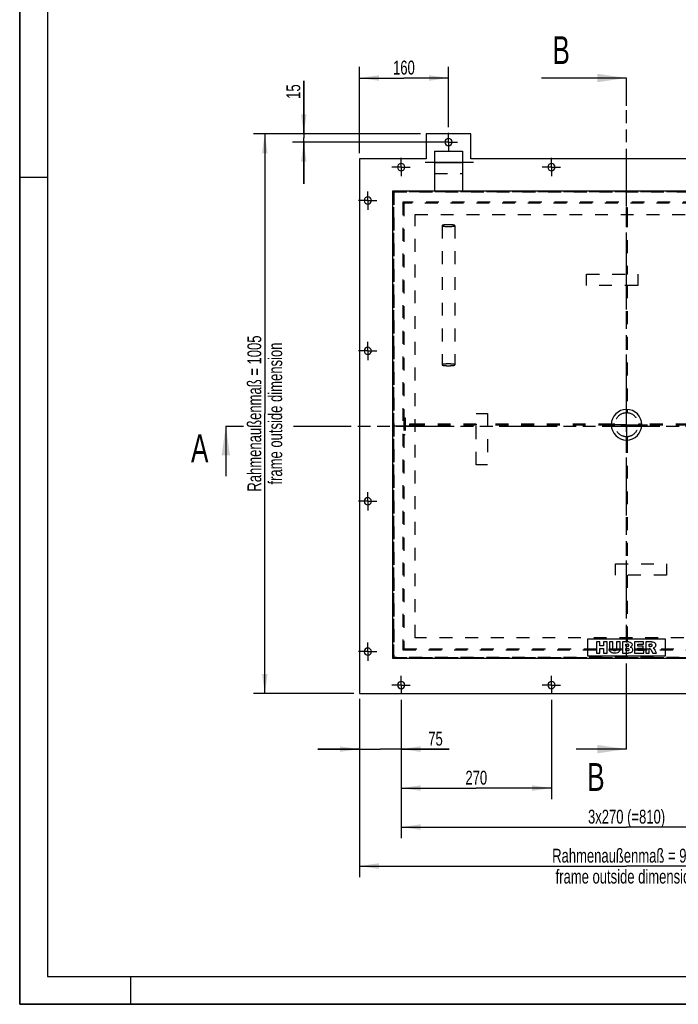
# Model space of a CAD drawing. Header units: millimetres. Extents: x 0 to 4200, y 0 to 2970.
# Tile 1 of 5: x 0 to 1183, y 0 to 1768. Entities that reach past the tile are written whole.
import ezdxf

# ---------------------------------------------------------------- set-up
doc = ezdxf.new("R2010")
doc.units = ezdxf.units.MM
doc.header["$LTSCALE"] = 231
for name, pattern in [('CENTER', [0.6, 0.375, -0.075, 0.075, -0.075]), ('HIDDEN', [0.2, 0.1, -0.1]), ('PHANTOM', [0.8, 0.45, -0.05, 0.1, -0.05, 0.1, -0.05])]:
    doc.linetypes.add(name, pattern=pattern)
doc.layers.get('0').update_dxf_attribs({"linetype": 'CONTINUOUS'})
for name, color, linetype in [('050_DIMENSIONING', 7, 'CONTINUOUS'), ('_ACHSEN', 7, 'CONTINUOUS'), ('_KURVEN', 7, 'CONTINUOUS'), ('DEFAULT_1', 7, 'CENTER'), ('DEFAULT_2', 8, 'HIDDEN'), ('HATCHING_BL0', 7, 'CONTINUOUS'), ('HATCHING_BL1', 7, 'CONTINUOUS')]:
    doc.layers.add(name, color=color, linetype=linetype)
doc.styles.get("Standard").update_dxf_attribs({"font": 'txt', "width": 0.7})
doc.dimstyles.new('DIMSTYLE_1', dxfattribs={"dimtxt": 25, "dimasz": 35, "dimexe": 2, "dimexo": 1, "dimtad": 1, "dimdec": 1, "dimtxsty": 'Standard', "dimblk": '_FILLED', "dimblk1": '_FILLED', "dimblk2": '_FILLED', "dimcen": 0.09, "dimazin": 2, "dimtp": 0.8, "dimtm": 0.8, "dimtfac": 1, "dimtdec": 1, "dimtofl": 0, "dimtmove": 0, "dimatfit": 3, "dimldrblk": '_FILLED', "dimfxl": 1, "dimtolj": 1, "dimarcsym": 0})
doc.dimstyles.new('DIMSTYLE_2', dxfattribs={"dimtxt": 25, "dimasz": 35, "dimexe": 2, "dimexo": 1, "dimtad": 1, "dimdec": 1, "dimtxsty": 'Standard', "dimblk": '_FILLED', "dimblk1": '_FILLED', "dimblk2": '_FILLED', "dimcen": 0.09, "dimazin": 2, "dimtp": 1.2, "dimtm": 1.2, "dimtfac": 1, "dimtdec": 1, "dimtofl": 0, "dimtmove": 0, "dimatfit": 3, "dimldrblk": '_FILLED', "dimfxl": 1, "dimtolj": 1, "dimarcsym": 0})
doc.dimstyles.new('DIMSTYLE_4', dxfattribs={"dimtxt": 25, "dimasz": 35, "dimexe": 2, "dimexo": 1, "dimtad": 1, "dimtxsty": 'Standard', "dimblk": '_FILLED', "dimblk1": '_FILLED', "dimblk2": '_FILLED', "dimcen": 0.09, "dimazin": 2, "dimtp": 0.5, "dimtm": 0.5, "dimtfac": 1, "dimtofl": 0, "dimtmove": 0, "dimatfit": 3, "dimldrblk": '_FILLED', "dimfxl": 1, "dimtolj": 1, "dimarcsym": 0})
doc.dimstyles.new('DIMSTYLE_5', dxfattribs={"dimtxt": 25, "dimasz": 35, "dimexe": 2, "dimexo": 1, "dimtad": 1, "dimtxsty": 'Standard', "dimblk": '_FILLED', "dimblk1": '_FILLED', "dimblk2": '_FILLED', "dimcen": 0.09, "dimazin": 2, "dimtp": 0.3, "dimtm": 0.3, "dimtfac": 1, "dimtofl": 0, "dimtmove": 0, "dimatfit": 3, "dimldrblk": '_FILLED', "dimfxl": 1, "dimtolj": 1, "dimarcsym": 0})
doc.dimstyles.new('DIMSTYLE_6', dxfattribs={"dimtxt": 25, "dimasz": 35, "dimexe": 2, "dimexo": 1, "dimtad": 1, "dimtxsty": 'Standard', "dimblk": '_FILLED', "dimblk1": '_FILLED', "dimblk2": '_FILLED', "dimcen": 0.09, "dimazin": 2, "dimtp": 0.8, "dimtm": 0.8, "dimtfac": 1, "dimtofl": 0, "dimtmove": 0, "dimatfit": 3, "dimldrblk": '_FILLED', "dimfxl": 1, "dimtolj": 1, "dimarcsym": 0})
doc.dimstyles.new('DIMSTYLE_7', dxfattribs={"dimtxt": 25, "dimasz": 35, "dimexe": 2, "dimexo": 1, "dimtad": 1, "dimtxsty": 'Standard', "dimblk": '_FILLED', "dimblk1": '_FILLED', "dimblk2": '_FILLED', "dimcen": 0.09, "dimazin": 2, "dimtp": 0.2, "dimtm": 0.2, "dimtfac": 1, "dimtofl": 0, "dimtmove": 0, "dimatfit": 3, "dimldrblk": '_FILLED', "dimfxl": 1, "dimtolj": 1, "dimarcsym": 0})
doc.dimstyles.get("Standard").update_dxf_attribs({"dimtxt": 25, "dimasz": 35, "dimexe": 2, "dimexo": 1, "dimtad": 1, "dimtxsty": 'Standard', "dimblk": '_FILLED', "dimblk1": '_FILLED', "dimblk2": '_FILLED', "dimcen": 0.09, "dimazin": 2, "dimtol": 1, "dimtp": 0.01, "dimtm": 0.01, "dimtfac": 1, "dimtofl": 0, "dimtmove": 0, "dimatfit": 3, "dimldrblk": '_FILLED', "dimfxl": 1, "dimtolj": 1, "dimarcsym": 0})

# ---------------------------------------------------------------- blocks, each defined once
blk = doc.blocks.new('_FILLED')
at = {"color": 0, "linetype": 'ByBlock'}
blk.add_solid([(0, 0), (-1, 0.143), (-1, -0.143)], dxfattribs=at)
blk = doc.blocks.new('*D4')
at = {"layer": '050_DIMENSIONING', "color": 2, "linetype": 'Continuous', "transparency": 16777216}
for p, q in [((610.4, 548.2), (610.4, 228.2)), ((1570.4, 548.2), (1570.4, 228.2)), ((610.4, 248.2), (1090.4, 248.2)), ((1570.4, 248.2), (1090.4, 248.2))]:
    blk.add_line(p, q, dxfattribs=at)
at = {"layer": '050_DIMENSIONING', "color": 2, "linetype": 'Continuous', "transparency": 16777216, "xscale": 35, "yscale": 35, "zscale": 35, "rotation": 180}
blk.add_blockref('_FILLED', (610.4, 248.2), dxfattribs=at)
at = {"layer": '050_DIMENSIONING', "color": 2, "linetype": 'Continuous', "transparency": 16777216, "xscale": 35, "yscale": 35, "zscale": 35}
blk.add_blockref('_FILLED', (1570.4, 248.2), dxfattribs=at)
at = {"layer": '050_DIMENSIONING', "color": 2, "linetype": 'Continuous', "transparency": 16777216, "insert": (1090.4, 279.4), "char_height": 25, "width": 602.679, "attachment_point": 2, "line_spacing_factor": 0.9}
blk.add_mtext('Rahmenaußenmaß = 960\\Pframe outside dimension', dxfattribs=at)
blk = doc.blocks.new('*D5')
at = {"layer": '050_DIMENSIONING', "color": 2, "linetype": 'Continuous', "transparency": 16777216}
for p, q in [((720.4, 1563.2), (420.4, 1563.2)), ((440.4, 1563.2), (440.4, 1060.7)), ((440.4, 558.2), (440.4, 1060.7)), ((600.4, 558.2), (420.4, 558.2))]:
    blk.add_line(p, q, dxfattribs=at)
at = {"layer": '050_DIMENSIONING', "color": 2, "linetype": 'Continuous', "transparency": 16777216, "xscale": 35, "yscale": 35, "zscale": 35}
for p, rotation in [((440.4, 1563.2), 90), ((440.4, 558.2), 270)]:
    blk.add_blockref('_FILLED', p, dxfattribs=dict(at, rotation=rotation))
at = {"layer": '050_DIMENSIONING', "color": 2, "linetype": 'Continuous', "transparency": 16777216, "insert": (409.1, 1060.7), "char_height": 25, "width": 602.679, "attachment_point": 2, "rotation": 90, "line_spacing_factor": 0.9}
blk.add_mtext('Rahmenaußenmaß = 1005\\Pframe outside dimension', dxfattribs=at)
blk = doc.blocks.new('*D13')
at = {"layer": '050_DIMENSIONING', "color": 2, "linetype": 'Continuous', "transparency": 16777216}
for p, q in [((610.4, 1528.2), (610.4, 1683.2)), ((770.4, 1574.7), (770.4, 1683.2)), ((610.4, 1663.2), (690.4, 1663.2)), ((770.4, 1663.2), (690.4, 1663.2))]:
    blk.add_line(p, q, dxfattribs=at)
at = {"layer": '050_DIMENSIONING', "color": 2, "linetype": 'Continuous', "transparency": 16777216, "xscale": 35, "yscale": 35, "zscale": 35, "rotation": 180}
blk.add_blockref('_FILLED', (610.4, 1663.2), dxfattribs=at)
at = {"layer": '050_DIMENSIONING', "color": 2, "linetype": 'Continuous', "transparency": 16777216, "xscale": 35, "yscale": 35, "zscale": 35}
blk.add_blockref('_FILLED', (770.4, 1663.2), dxfattribs=at)
at = {"layer": '050_DIMENSIONING', "color": 2, "linetype": 'Continuous', "transparency": 16777216, "insert": (690.4, 1694.4), "char_height": 25, "width": 80.357, "attachment_point": 2, "line_spacing_factor": 0.9}
blk.add_mtext('160', dxfattribs=at)
blk = doc.blocks.new('*D15')
at = {"layer": '050_DIMENSIONING', "color": 2, "linetype": 'Continuous', "transparency": 16777216}
for p, q in [((610.4, 548.2), (610.4, 438.2)), ((685.4, 546.7), (685.4, 438.2)), ((610.4, 458.2), (535.4, 458.2)), ((535.4, 458.2), (647.9, 458.2)), ((771.6, 458.2), (647.9, 458.2)), ((685.4, 458.2), (771.6, 458.2))]:
    blk.add_line(p, q, dxfattribs=at)
at = {"layer": '050_DIMENSIONING', "color": 2, "linetype": 'Continuous', "transparency": 16777216, "xscale": 35, "yscale": 35, "zscale": 35}
blk.add_blockref('_FILLED', (610.4, 458.2), dxfattribs=at)
at = {"layer": '050_DIMENSIONING', "color": 2, "linetype": 'Continuous', "transparency": 16777216, "xscale": 35, "yscale": 35, "zscale": 35, "rotation": 180}
blk.add_blockref('_FILLED', (685.4, 458.2), dxfattribs=at)
at = {"layer": '050_DIMENSIONING', "color": 2, "linetype": 'Continuous', "transparency": 16777216, "insert": (734.1, 489.4), "char_height": 25, "width": 56.25, "attachment_point": 1, "line_spacing_factor": 0.9}
blk.add_mtext('75', dxfattribs=at)
blk = doc.blocks.new('*D16')
at = {"layer": '050_DIMENSIONING', "color": 2, "linetype": 'Continuous', "transparency": 16777216}
for p, q in [((685.4, 546.7), (685.4, 368.2)), ((955.4, 546.7), (955.4, 368.2)), ((685.4, 388.2), (820.4, 388.2)), ((955.4, 388.2), (820.4, 388.2))]:
    blk.add_line(p, q, dxfattribs=at)
at = {"layer": '050_DIMENSIONING', "color": 2, "linetype": 'Continuous', "transparency": 16777216, "xscale": 35, "yscale": 35, "zscale": 35, "rotation": 180}
blk.add_blockref('_FILLED', (685.4, 388.2), dxfattribs=at)
at = {"layer": '050_DIMENSIONING', "color": 2, "linetype": 'Continuous', "transparency": 16777216, "xscale": 35, "yscale": 35, "zscale": 35}
blk.add_blockref('_FILLED', (955.4, 388.2), dxfattribs=at)
at = {"layer": '050_DIMENSIONING', "color": 2, "linetype": 'Continuous', "transparency": 16777216, "insert": (820.4, 419.4), "char_height": 25, "width": 88.393, "attachment_point": 2, "line_spacing_factor": 0.9}
blk.add_mtext('270', dxfattribs=at)
blk = doc.blocks.new('*D17')
at = {"layer": '050_DIMENSIONING', "color": 2, "linetype": 'Continuous', "transparency": 16777216}
for p, q in [((685.4, 546.7), (685.4, 298.2)), ((1495.4, 546.7), (1495.4, 298.2)), ((685.4, 318.2), (1090.4, 318.2)), ((1495.4, 318.2), (1090.4, 318.2))]:
    blk.add_line(p, q, dxfattribs=at)
at = {"layer": '050_DIMENSIONING', "color": 2, "linetype": 'Continuous', "transparency": 16777216, "xscale": 35, "yscale": 35, "zscale": 35, "rotation": 180}
blk.add_blockref('_FILLED', (685.4, 318.2), dxfattribs=at)
at = {"layer": '050_DIMENSIONING', "color": 2, "linetype": 'Continuous', "transparency": 16777216, "xscale": 35, "yscale": 35, "zscale": 35}
blk.add_blockref('_FILLED', (1495.4, 318.2), dxfattribs=at)
at = {"layer": '050_DIMENSIONING', "color": 2, "linetype": 'Continuous', "transparency": 16777216, "insert": (1090.4, 349.4), "char_height": 25, "width": 310.714, "attachment_point": 2, "line_spacing_factor": 0.9}
blk.add_mtext('3x270 (=810)', dxfattribs=at)
blk = doc.blocks.new('*D21')
at = {"layer": '050_DIMENSIONING', "color": 2, "linetype": 'Continuous', "transparency": 16777216}
for p, q in [((510.4, 1563.2), (510.4, 1657.9)), ((510.4, 1657.9), (510.4, 1555.7)), ((720.4, 1563.2), (490.4, 1563.2)), ((760.4, 1548.2), (490.4, 1548.2)), ((510.4, 1473.2), (510.4, 1555.7)), ((510.4, 1548.2), (510.4, 1473.2))]:
    blk.add_line(p, q, dxfattribs=at)
at = {"layer": '050_DIMENSIONING', "color": 2, "linetype": 'Continuous', "transparency": 16777216, "xscale": 35, "yscale": 35, "zscale": 35}
for p, rotation in [((510.4, 1563.2), 270), ((510.4, 1548.2), 90)]:
    blk.add_blockref('_FILLED', p, dxfattribs=dict(at, rotation=rotation))
at = {"layer": '050_DIMENSIONING', "color": 2, "linetype": 'Continuous', "transparency": 16777216, "insert": (479.1, 1625.8), "char_height": 25, "width": 48.214, "attachment_point": 1, "rotation": 90, "line_spacing_factor": 0.9}
blk.add_mtext('15', dxfattribs=at)
blk = doc.blocks.new('XSEC_FILLED')
at = {"color": 0, "linetype": 'ByBlock'}
blk.add_solid([(0, 0), (-1, 0.143), (-1, -0.143)], dxfattribs=at)
blk = doc.blocks.new('HATCHING_BL0', base_point=(1020.4, 984.5))
at = {"layer": 'HATCHING_BL0', "color": 7, "linetype": 'PHANTOM'}
for p, q in [((370.4, 1038.2), (402.3, 1038.2)), ((491.9, 1038.2), (1620.4, 1038.2)), ((1620.4, 1038.2), (1670.4, 1038.2))]:
    blk.add_line(p, q, dxfattribs=at)
at = {"layer": 'HATCHING_BL0', "color": 7, "linetype": 'Continuous', "char_height": 50, "width": 64.286, "attachment_point": 1, "line_spacing_factor": 0.9}
for insert in [(307.9, 1023.3), (1690, 1005.8)]:
    blk.add_mtext('A', dxfattribs=dict(at, insert=insert))
at = {"layer": 'HATCHING_BL0', "color": 7, "linetype": 'Continuous'}
for points in [[(370.4, 1038.2), (370.4, 948.3)], [(1670.4, 1038.2), (1670.4, 930.8)]]:
    blk.add_leader(points, dimstyle='Standard', override={"dimasz": 52.5, "dimtad": 0, "dimldrblk": 'XSEC_FILLED'}, dxfattribs=at)
blk = doc.blocks.new('HATCHING_BL1', base_point=(1014, 1060.7))
at = {"layer": 'HATCHING_BL1', "color": 7, "linetype": 'PHANTOM'}
for p, q in [((1090.4, 1613.2), (1090.4, 1663.2)), ((1090.4, 508.2), (1090.4, 1613.2)), ((1090.4, 458.2), (1090.4, 508.2))]:
    blk.add_line(p, q, dxfattribs=at)
at = {"layer": 'HATCHING_BL1', "color": 7, "linetype": 'Continuous', "char_height": 50, "width": 58.929, "attachment_point": 1, "line_spacing_factor": 0.9}
for insert in [(957.3, 1738.2), (1019.7, 433.2)]:
    blk.add_mtext('B', dxfattribs=dict(at, insert=insert))
at = {"layer": 'HATCHING_BL1', "color": 7, "linetype": 'Continuous'}
for points in [[(1090.4, 1663.2), (937.7, 1663.2)], [(1090.4, 458.2), (1000.1, 458.2)]]:
    blk.add_leader(points, dimstyle='Standard', override={"dimasz": 52.5, "dimtad": 0, "dimldrblk": 'XSEC_FILLED'}, dxfattribs=at)

msp = doc.modelspace()

# ---------------------------------------------------------------- linework, layer by layer
at = {"color": 7, "linetype": 'Continuous'}
for p, q in [((0, 0), (0, 2970)), ((730.374, 1563.193), (730.374, 1518.193)), ((810.374, 1563.193), (730.374, 1563.193)), ((810.374, 1518.193), (810.374, 1563.193)), ((745.374, 1531.693), (795.374, 1531.693)), ((745.374, 1531.693), (745.374, 1511.693)), ((795.374, 1531.693), (795.374, 1511.693)), ((730.374, 1518.193), (610.374, 1518.193)), ((610.374, 1518.193), (610.374, 558.193)), ((745.374, 1511.693), (745.374, 1460.693)), ((795.374, 1511.693), (795.374, 1460.693)), ((1370.374, 1518.193), (810.374, 1518.193)), ((670.374, 1460.693), (1510.374, 1460.693)), ((670.374, 620.693), (670.374, 1460.693)), ((1510.374, 620.693), (670.374, 620.693)), ((610.374, 558.193), (1570.374, 558.193)), ((0, 0), (4200, 0))]:
    msp.add_line(p, q, dxfattribs=at)
at = {"color": 3, "linetype": 'Continuous'}
for p, q in [((0, 2970), (0, 0)), ((0, 1485), (50, 1485)), ((200, 0), (200, 50)), ((4200, 0), (0, 0))]:
    msp.add_line(p, q, dxfattribs=at)
at = {"color": 5, "linetype": 'Continuous'}
for p, q in [((50, 2920), (50, 50)), ((50, 50), (4150, 50))]:
    msp.add_line(p, q, dxfattribs=at)
at = {"color": 9, "linetype": 'Continuous'}
msp.add_line((745.374, 1511.693), (795.374, 1511.693), dxfattribs=at)
at = {"color": 7, "linetype": 'Continuous'}
for start, end in [(0, 180), (180, 360)]:
    msp.add_arc((770.374, 1548.193), 6.5, start, end, dxfattribs=at)
at = {"layer": '_ACHSEN', "color": 7, "linetype": 'CENTER'}
for p, q in [((685.374, 1503.193), (668.874, 1503.193)), ((685.374, 1503.193), (685.374, 1519.693)), ((685.374, 1503.193), (701.874, 1503.193)), ((685.374, 1503.193), (685.374, 1486.693)), ((955.374, 1503.193), (938.874, 1503.193)), ((955.374, 1503.193), (955.374, 1519.693)), ((955.374, 1503.193), (971.874, 1503.193)), ((955.374, 1503.193), (955.374, 1486.693)), ((625.374, 1443.193), (625.374, 1459.693)), ((625.374, 1443.193), (608.874, 1443.193)), ((625.374, 1443.193), (641.874, 1443.193)), ((625.374, 1443.193), (625.374, 1426.693)), ((625.374, 1173.193), (625.374, 1189.693)), ((625.374, 1173.193), (608.874, 1173.193)), ((625.374, 1173.193), (641.874, 1173.193)), ((625.374, 1173.193), (625.374, 1156.693)), ((1090.374, 1040.693), (1090.374, 1078.193)), ((1090.374, 1040.693), (1090.374, 1071.893)), ((1090.374, 1038.193), (1090.374, 1048.193)), ((712.374, 1038.193), (670.374, 1038.193)), ((712.374, 1038.193), (670.374, 1038.193)), ((1090.374, 1040.693), (1052.874, 1040.693)), ((1090.374, 1040.693), (1059.174, 1040.693)), ((1090.374, 1038.193), (1080.374, 1038.193)), ((1090.374, 1040.693), (1127.874, 1040.693)), ((1090.374, 1040.693), (1090.374, 1003.193)), ((1090.374, 1040.693), (1121.574, 1040.693)), ((1090.374, 1040.693), (1090.374, 1009.493)), ((1090.374, 1038.193), (1100.374, 1038.193)), ((1090.374, 1038.193), (1090.374, 1028.193)), ((625.374, 903.193), (625.374, 919.693)), ((625.374, 903.193), (608.874, 903.193)), ((625.374, 903.193), (641.874, 903.193)), ((625.374, 903.193), (625.374, 886.693)), ((625.374, 633.193), (625.374, 649.693)), ((625.374, 633.193), (608.874, 633.193)), ((625.374, 633.193), (641.874, 633.193)), ((625.374, 633.193), (625.374, 616.693)), ((685.374, 573.193), (685.374, 589.693)), ((955.374, 573.193), (955.374, 589.693)), ((685.374, 573.193), (668.874, 573.193)), ((685.374, 573.193), (701.874, 573.193)), ((685.374, 573.193), (685.374, 556.693)), ((955.374, 573.193), (938.874, 573.193)), ((955.374, 573.193), (971.874, 573.193)), ((955.374, 573.193), (955.374, 556.693))]:
    msp.add_line(p, q, dxfattribs=at)
at = {"layer": '_ACHSEN', "color": 8, "linetype": 'HIDDEN'}
for p, q in [((690.374, 1053.193), (690.374, 1023.193)), ((690.374, 1053.193), (692.374, 1053.193)), ((690.374, 1044.693), (692.374, 1044.693)), ((690.374, 1044.693), (690.374, 1031.693)), ((692.374, 1053.193), (692.374, 1023.193)), ((692.374, 1044.693), (692.374, 1031.693)), ((690.374, 1031.693), (692.374, 1031.693)), ((690.374, 1023.193), (692.374, 1023.193))]:
    msp.add_line(p, q, dxfattribs=at)
at = {"layer": '_ACHSEN', "color": 7, "linetype": 'Continuous'}
for centre, radius, start, end in [((685.374, 1503.193), 6.5, 0, 180), ((685.374, 1503.193), 6.5, 180, 360), ((955.374, 1503.193), 6.5, 0, 180), ((955.374, 1503.193), 6.5, 180, 360), ((625.374, 1443.193), 6.5, 0, 180), ((625.374, 1443.193), 6.5, 180, 360), ((625.374, 1173.193), 6.5, 0, 180), ((625.374, 1173.193), 6.5, 180, 360), ((1090.374, 1040.693), 27.5, 90, 270), ((1090.374, 1040.693), 27.5, 270, 90), ((625.374, 903.193), 6.5, 0, 180), ((625.374, 903.193), 6.5, 180, 360), ((625.374, 633.193), 6.5, 0, 180), ((625.374, 633.193), 6.5, 180, 360), ((685.374, 573.193), 6.5, 0, 180), ((685.374, 573.193), 6.5, 180, 360), ((955.374, 573.193), 6.5, 0, 180), ((955.374, 573.193), 6.5, 180, 360)]:
    msp.add_arc(centre, radius, start, end, dxfattribs=at)
at = {"layer": '_ACHSEN', "color": 8, "linetype": 'HIDDEN'}
for start, end in [(90, 270), (90, 270), (90, 270), (270, 90), (270, 90), (270, 90)]:
    msp.add_arc((1090.374, 1040.693), 21.2, start, end, dxfattribs=at)
at = {"layer": '_KURVEN', "color": 4, "linetype": 'Continuous'}
for p, q in [((1020.374, 655.693), (1020.374, 625.693)), ((1160.374, 655.693), (1020.374, 655.693)), ((1160.374, 625.693), (1160.374, 655.693)), ((1036.281, 650.693), (1036.281, 630.693)), ((1042.461, 650.693), (1036.281, 650.693)), ((1042.461, 643.694), (1042.461, 650.693)), ((1049.214, 643.694), (1042.461, 643.694)), ((1042.461, 630.693), (1042.461, 638.783)), ((1042.461, 638.783), (1049.214, 638.783)), ((1055.422, 650.693), (1049.214, 650.693)), ((1049.214, 650.693), (1049.214, 643.694)), ((1049.214, 638.783), (1049.214, 630.693)), ((1055.422, 630.693), (1055.422, 650.693)), ((1065.708, 650.693), (1059.542, 650.693)), ((1059.542, 650.693), (1059.542, 638.769)), ((1065.708, 638.483), (1065.708, 650.693)), ((1078.71, 650.693), (1072.543, 650.693)), ((1072.543, 650.693), (1072.543, 638.483)), ((1078.71, 638.769), (1078.71, 650.693)), ((1082.816, 650.693), (1082.816, 630.693)), ((1094.385, 650.693), (1082.816, 650.693)), ((1089.051, 642.848), (1089.051, 646.641)), ((1089.051, 646.641), (1091.779, 646.641)), ((1091.738, 642.848), (1089.051, 642.848)), ((1089.051, 634.99), (1089.051, 639.042)), ((1089.051, 639.042), (1092.188, 639.042)), ((1104.521, 650.693), (1104.521, 630.693)), ((1121.083, 650.693), (1104.521, 650.693)), ((1110.715, 643.244), (1110.715, 646.423)), ((1110.715, 646.423), (1121.083, 646.423)), ((1120.333, 643.244), (1110.715, 643.244)), ((1110.715, 635.222), (1110.715, 639.165)), ((1110.715, 639.165), (1120.333, 639.165)), ((1120.333, 639.165), (1120.333, 643.244)), ((1121.083, 646.423), (1121.083, 650.693)), ((1135.094, 650.693), (1124.794, 650.693)), ((1124.794, 650.693), (1124.794, 630.693)), ((1131.002, 642.589), (1131.002, 646.655)), ((1131.002, 646.655), (1133.716, 646.655)), ((1133.607, 642.589), (1131.002, 642.589)), ((1131.002, 630.693), (1131.002, 638.81)), ((1131.002, 638.81), (1131.547, 638.81)), ((1134.18, 636.805), (1137.482, 630.693)), ((1144.467, 630.693), (1141.465, 636.477)), ((1020.374, 625.693), (1160.374, 625.693)), ((1036.281, 630.693), (1042.461, 630.693)), ((1049.214, 630.693), (1055.422, 630.693)), ((1082.816, 630.693), (1093.484, 630.693)), ((1092.202, 634.99), (1089.051, 634.99)), ((1104.521, 630.693), (1121.384, 630.693)), ((1121.384, 635.222), (1110.715, 635.222)), ((1121.384, 630.693), (1121.384, 635.222)), ((1124.794, 630.693), (1131.002, 630.693)), ((1137.482, 630.693), (1144.467, 630.693))]:
    msp.add_line(p, q, dxfattribs=at)
for points in [[(1060.113, 635.385), (1059.733, 636.668), (1059.542, 637.787), (1059.542, 638.769)], [(1065.708, 638.483), (1065.708, 637.391), (1066.008, 636.546), (1066.609, 635.932)], [(1071.629, 635.918), (1072.229, 636.518), (1072.543, 637.378), (1072.543, 638.483)], [(1078.71, 638.769), (1078.71, 637.582), (1078.519, 636.477), (1078.15, 635.427)], [(1091.738, 642.848), (1092.693, 642.848), (1093.362, 643.012), (1093.744, 643.34)], [(1093.744, 646.15), (1093.362, 646.477), (1092.707, 646.641), (1091.779, 646.641)], [(1094.453, 638.496), (1094.017, 638.851), (1093.266, 639.042), (1092.188, 639.042)], [(1094.317, 644.786), (1094.317, 645.359), (1094.126, 645.823), (1093.744, 646.15)], [(1093.744, 643.34), (1094.126, 643.667), (1094.317, 644.158), (1094.317, 644.786)], [(1094.385, 650.693), (1096.308, 650.693), (1097.782, 650.215), (1098.819, 649.26)], [(1095.108, 637.078), (1095.108, 637.664), (1094.89, 638.142), (1094.453, 638.496)], [(1094.453, 635.55), (1094.89, 635.932), (1095.108, 636.436), (1095.108, 637.078)], [(1099.272, 642.669), (1098.778, 642.098), (1098.055, 641.662), (1097.113, 641.334)], [(1097.113, 641.334), (1098.546, 640.979), (1099.596, 640.393), (1100.278, 639.547)], [(1098.819, 649.26), (1099.856, 648.305), (1100.374, 647.119), (1100.374, 645.713)], [(1100.374, 645.713), (1100.374, 644.526), (1100.006, 643.517), (1099.272, 642.669)], [(1100.278, 639.547), (1100.961, 638.701), (1101.302, 637.651), (1101.302, 636.382)], [(1133.054, 638.336), (1132.611, 638.647), (1132.107, 638.81), (1131.547, 638.81)], [(1134.18, 636.805), (1133.754, 637.594), (1133.389, 638.101), (1133.054, 638.336)], [(1133.607, 642.589), (1133.88, 642.589), (1134.426, 642.671), (1135.246, 642.853)], [(1136.019, 646.132), (1135.613, 646.477), (1134.835, 646.655), (1133.716, 646.655)], [(1135.094, 650.693), (1137.004, 650.693), (1138.464, 650.529), (1139.474, 650.202)], [(1135.246, 642.853), (1135.654, 642.944), (1135.981, 643.149), (1136.244, 643.487)], [(1136.636, 644.649), (1136.636, 645.29), (1136.431, 645.782), (1136.019, 646.132)], [(1136.244, 643.487), (1136.499, 643.817), (1136.636, 644.213), (1136.636, 644.649)], [(1140.175, 640.301), (1139.651, 639.983), (1138.928, 639.724), (1138, 639.52)], [(1138, 639.52), (1138.737, 639.26), (1139.283, 639.015), (1139.613, 638.773)], [(1139.474, 650.202), (1140.483, 649.874), (1141.288, 649.26), (1141.911, 648.37)], [(1139.613, 638.773), (1139.842, 638.606), (1140.169, 638.265), (1140.605, 637.718)], [(1142.125, 642.259), (1141.656, 641.457), (1141.002, 640.802), (1140.175, 640.301)], [(1140.605, 637.718), (1141.029, 637.187), (1141.315, 636.777), (1141.465, 636.477)], [(1141.911, 648.37), (1142.529, 647.487), (1142.843, 646.409), (1142.843, 645.14)], [(1142.843, 645.14), (1142.843, 644.022), (1142.598, 643.067), (1142.125, 642.259)], [(1061.428, 633.083), (1060.783, 633.831), (1060.347, 634.595), (1060.113, 635.385)], [(1063.551, 631.359), (1062.775, 631.771), (1062.066, 632.344), (1061.428, 633.083)], [(1066.431, 630.556), (1065.285, 630.693), (1064.317, 630.952), (1063.551, 631.359)], [(1069.624, 630.352), (1068.641, 630.352), (1067.577, 630.42), (1066.431, 630.556)], [(1066.609, 635.932), (1067.209, 635.318), (1068.055, 635.018), (1069.132, 635.018)], [(1069.132, 635.018), (1070.197, 635.018), (1071.029, 635.318), (1071.629, 635.918)], [(1073.944, 631.019), (1072.748, 630.584), (1071.302, 630.352), (1069.624, 630.352)], [(1076.418, 632.671), (1075.626, 631.88), (1074.808, 631.334), (1073.944, 631.019)], [(1078.15, 635.427), (1077.782, 634.376), (1077.209, 633.462), (1076.418, 632.671)], [(1092.202, 634.99), (1093.266, 634.99), (1094.017, 635.168), (1094.453, 635.55)], [(1096.254, 630.962), (1094.862, 630.775), (1093.935, 630.693), (1093.484, 630.693)], [(1098.601, 631.619), (1098.082, 631.32), (1097.291, 631.102), (1096.254, 630.962)], [(1100.577, 633.586), (1100.087, 632.753), (1099.433, 632.098), (1098.601, 631.619)], [(1101.302, 636.382), (1101.302, 635.345), (1101.056, 634.404), (1100.577, 633.586)]]:
    msp.add_open_spline(points, degree=3, dxfattribs=at)
at = {"layer": 'DEFAULT_1', "color": 7, "linetype": 'CENTER'}
for p, q in [((770.374, 1548.193), (770.374, 1564.693)), ((770.374, 1548.193), (753.874, 1548.193)), ((770.374, 1548.193), (786.874, 1548.193)), ((770.374, 1548.193), (770.374, 1531.693)), ((815.374, 1511.693), (725.374, 1511.693)), ((815.374, 1511.693), (725.374, 1511.693))]:
    msp.add_line(p, q, dxfattribs=at)
at = {"layer": 'DEFAULT_2', "color": 8, "linetype": 'HIDDEN'}
for p, q in [((745.374, 1491.693), (795.374, 1491.693)), ((672.374, 622.693), (672.374, 1458.693)), ((672.374, 1458.693), (672.374, 622.693)), ((672.374, 1458.693), (1508.374, 1458.693)), ((1508.374, 1458.693), (672.374, 1458.693)), ((745.374, 1460.693), (795.374, 1460.693)), ((1492.374, 1440.193), (688.374, 1440.193)), ((688.374, 1440.193), (688.374, 636.193)), ((1490.374, 1438.193), (690.374, 1438.193)), ((690.374, 1438.193), (690.374, 638.193)), ((1490.374, 1438.193), (690.374, 1438.193)), ((690.374, 1438.193), (690.374, 638.193)), ((710.374, 658.193), (710.374, 1418.193)), ((710.374, 1418.193), (1470.374, 1418.193)), ((1089.374, 1430.693), (1091.374, 1430.693)), ((1089.374, 1430.693), (1089.374, 1418.193)), ((1089.374, 1418.193), (1089.374, 1310.693)), ((1091.374, 1430.693), (1091.374, 1418.193)), ((1091.374, 1418.193), (1091.374, 1310.693)), ((758.874, 1398.193), (758.874, 1148.193)), ((781.874, 1398.193), (781.874, 1148.193)), ((1018.374, 1310.693), (1110.374, 1310.693)), ((1018.374, 1290.693), (1018.374, 1310.693)), ((1089.374, 1310.693), (1091.374, 1310.693)), ((1110.374, 1310.693), (1110.374, 1290.693)), ((1110.374, 1290.693), (1018.374, 1290.693)), ((1089.374, 1290.693), (1091.374, 1290.693)), ((1089.374, 1290.693), (1089.374, 1068.166)), ((1091.374, 1290.693), (1091.374, 1068.166)), ((1089.374, 1068.166), (1089.374, 1061.893)), ((1089.374, 1061.893), (1091.374, 1061.893)), ((1091.374, 1068.166), (1091.374, 1061.893)), ((820.374, 968.693), (820.374, 1060.693)), ((820.374, 1060.693), (840.374, 1060.693)), ((840.374, 1060.693), (840.374, 968.693)), ((700.374, 1041.693), (700.374, 1039.693)), ((710.374, 1041.693), (700.374, 1041.693)), ((710.374, 1039.693), (700.374, 1039.693)), ((820.374, 1041.693), (710.374, 1041.693)), ((820.374, 1039.693), (710.374, 1039.693)), ((820.374, 1041.693), (820.374, 1039.693)), ((840.374, 1041.693), (840.374, 1039.693)), ((1062.901, 1041.693), (840.374, 1041.693)), ((1062.901, 1039.693), (840.374, 1039.693)), ((1069.174, 1041.693), (1062.901, 1041.693)), ((1069.174, 1039.693), (1062.901, 1039.693)), ((1069.174, 1041.693), (1069.174, 1039.693)), ((1111.574, 1041.693), (1111.574, 1039.693)), ((1117.847, 1041.693), (1111.574, 1041.693)), ((1117.847, 1039.693), (1111.574, 1039.693)), ((1340.374, 1041.693), (1117.847, 1041.693)), ((1340.374, 1039.693), (1117.847, 1039.693)), ((1089.374, 1019.493), (1091.374, 1019.493)), ((1089.374, 1019.493), (1089.374, 1013.22)), ((1089.374, 1013.22), (1089.374, 790.693)), ((1091.374, 1019.493), (1091.374, 1013.22)), ((1091.374, 1013.22), (1091.374, 790.693)), ((840.374, 968.693), (820.374, 968.693)), ((1070.374, 790.693), (1162.374, 790.693)), ((1070.374, 770.693), (1070.374, 790.693)), ((1089.374, 790.693), (1091.374, 790.693)), ((1162.374, 790.693), (1162.374, 770.693)), ((1162.374, 770.693), (1070.374, 770.693)), ((1089.374, 770.693), (1091.374, 770.693)), ((1089.374, 770.693), (1089.374, 658.193)), ((1091.374, 770.693), (1091.374, 658.193)), ((1470.374, 658.193), (710.374, 658.193)), ((1089.374, 658.193), (1089.374, 650.693)), ((1091.374, 658.193), (1091.374, 650.693)), ((690.374, 638.193), (1490.374, 638.193)), ((690.374, 638.193), (1490.374, 638.193)), ((1089.374, 650.693), (1091.374, 650.693)), ((1508.374, 622.693), (672.374, 622.693)), ((672.374, 622.693), (1508.374, 622.693)), ((688.374, 636.193), (1492.374, 636.193))]:
    msp.add_line(p, q, dxfattribs=at)
for points, knots in [([(770.374, 1399.787), (768.906, 1399.787), (766.19, 1399.717), (762.997, 1399.452), (761.09, 1399.146), (760.26, 1398.957), (759.779, 1398.82), (759.392, 1398.673), (759.076, 1398.513), (758.874, 1398.32), (758.874, 1398.193)], [0, 0, 0, 0, 0.37306817, 0.69057365, 0.81348301, 0.86394659, 0.90655571, 0.94110785, 0.96766695, 1, 1, 1, 1]), ([(758.874, 1398.193), (758.874, 1398.066), (759.076, 1397.873), (759.392, 1397.713), (759.779, 1397.566), (760.26, 1397.429), (761.09, 1397.24), (762.997, 1396.934), (766.19, 1396.669), (768.906, 1396.598), (770.374, 1396.598)], [0, 0, 0, 0, 0.03233305, 0.05889215, 0.09344429, 0.13605341, 0.18651699, 0.30942635, 0.62693183, 1, 1, 1, 1]), ([(781.874, 1398.193), (781.874, 1398.32), (781.672, 1398.513), (781.356, 1398.673), (780.969, 1398.82), (780.488, 1398.957), (779.658, 1399.146), (777.751, 1399.452), (774.558, 1399.717), (771.841, 1399.787), (770.374, 1399.787)], [0, 0, 0, 0, 0.03233305, 0.05889215, 0.09344429, 0.13605341, 0.18651699, 0.30942635, 0.62693183, 1, 1, 1, 1]), ([(770.374, 1396.598), (771.841, 1396.598), (774.558, 1396.669), (777.751, 1396.934), (779.658, 1397.24), (780.488, 1397.429), (780.969, 1397.566), (781.356, 1397.713), (781.672, 1397.873), (781.874, 1398.066), (781.874, 1398.193)], [0, 0, 0, 0, 0.37306817, 0.69057365, 0.81348301, 0.86394659, 0.90655571, 0.94110785, 0.96766695, 1, 1, 1, 1]), ([(770.374, 1149.787), (768.906, 1149.787), (766.19, 1149.717), (762.997, 1149.452), (761.09, 1149.146), (760.26, 1148.957), (759.779, 1148.82), (759.392, 1148.673), (759.076, 1148.513), (758.874, 1148.32), (758.874, 1148.193)], [0, 0, 0, 0, 0.37306817, 0.69057365, 0.81348301, 0.86394659, 0.90655571, 0.94110785, 0.96766695, 1, 1, 1, 1]), ([(781.874, 1148.193), (781.874, 1148.32), (781.672, 1148.513), (781.356, 1148.673), (780.969, 1148.82), (780.488, 1148.957), (779.658, 1149.146), (777.751, 1149.452), (774.558, 1149.717), (771.841, 1149.787), (770.374, 1149.787)], [0, 0, 0, 0, 0.03233305, 0.05889215, 0.09344429, 0.13605341, 0.18651699, 0.30942635, 0.62693183, 1, 1, 1, 1]), ([(758.874, 1148.193), (758.874, 1148.066), (759.076, 1147.873), (759.392, 1147.713), (759.779, 1147.566), (760.26, 1147.429), (761.09, 1147.24), (762.997, 1146.934), (766.19, 1146.669), (768.906, 1146.598), (770.374, 1146.598)], [0, 0, 0, 0, 0.03233305, 0.05889215, 0.09344429, 0.13605341, 0.18651699, 0.30942635, 0.62693183, 1, 1, 1, 1]), ([(770.374, 1146.598), (771.841, 1146.598), (774.558, 1146.669), (777.751, 1146.934), (779.658, 1147.24), (780.488, 1147.429), (780.969, 1147.566), (781.356, 1147.713), (781.672, 1147.873), (781.874, 1148.066), (781.874, 1148.193)], [0, 0, 0, 0, 0.37306817, 0.69057365, 0.81348301, 0.86394659, 0.90655571, 0.94110785, 0.96766695, 1, 1, 1, 1])]:
    msp.add_open_spline(points, degree=3, knots=knots, dxfattribs=at)

# ---------------------------------------------------------------- block references
at = {"layer": 'HATCHING_BL0'}
msp.add_blockref('HATCHING_BL0', (1020.374, 984.474), dxfattribs=at)
at = {"layer": 'HATCHING_BL1'}
msp.add_blockref('HATCHING_BL1', (1014.029, 1060.693), dxfattribs=at)

# ---------------------------------------------------------------- dimensions: what is measured, and where the dimension line sits
at = {"layer": '050_DIMENSIONING', "color": 2, "linetype": 'Continuous'}
for base, p1, p2, dimstyle, picture, middle in [((770.374, 1663.193), (610.374, 1527.193), (770.374, 1573.693), 'DIMSTYLE_4', '*D13', (686.803, 1663.193)), ((685.374, 458.193), (610.374, 549.193), (685.374, 547.693), 'DIMSTYLE_5', '*D15', (749.279, 458.193)), ((955.374, 388.193), (685.374, 547.693), (955.374, 547.693), 'DIMSTYLE_4', '*D16', (816.803, 388.193))]:
    dim = msp.add_linear_dim(base=base, p1=p1, p2=p2, dimstyle=dimstyle, dxfattribs=at)
    dim.commit()
    dim.dimension.update_dxf_attribs({"geometry": picture, "text_midpoint": middle, "dimtype": 160})
dim = msp.add_linear_dim(base=(510.374, 1563.193), p1=(761.374, 1548.193), p2=(721.374, 1563.193), angle=90, dimstyle='DIMSTYLE_7', dxfattribs=at)
dim.commit()
dim.dimension.update_dxf_attribs({"geometry": '*D21', "text_midpoint": (510.374, 1638.283), "dimtype": 160})
for base, p1, p2, angle, text, dimstyle, picture, middle in [((440.374, 558.193), (721.374, 1563.193), (601.374, 558.193), 270, 'Rahmenaußenmaß = <>\\Pframe outside dimension', 'DIMSTYLE_2', '*D5', (440.374, 1060.693)), ((685.374, 318.193), (1495.374, 547.693), (685.374, 547.693), 180, '3x270 (=<>)', 'DIMSTYLE_6', '*D17', (1090.374, 318.193))]:
    dim = msp.add_linear_dim(base=base, p1=p1, p2=p2, angle=angle, text=text, dimstyle=dimstyle, dxfattribs=at)
    dim.commit()
    dim.dimension.update_dxf_attribs({"geometry": picture, "text_midpoint": middle, "dimtype": 160})
dim = msp.add_linear_dim(base=(1570.374, 248.193), p1=(610.374, 549.193), p2=(1570.374, 549.193), text='Rahmenaußenmaß = <>\\Pframe outside dimension', dimstyle='DIMSTYLE_1', dxfattribs=at)
dim.commit()
dim.dimension.update_dxf_attribs({"geometry": '*D4', "text_midpoint": (1090.374, 248.193), "dimtype": 160})

doc.saveas('drawing.dxf')
